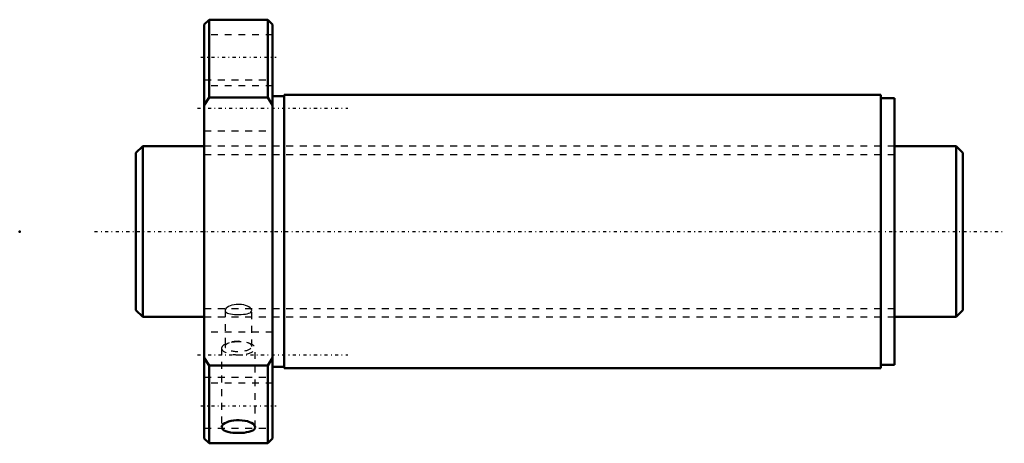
# Model space of a CAD drawing. Header units: millimetres. Extents: x -27 to 117, y -31 to 31.
import ezdxf

# ---------------------------------------------------------------- set-up
doc = ezdxf.new("R2010")
doc.units = ezdxf.units.MM
doc.linetypes.add('Center', pattern=[1.5, 0.45, -0.5, 0.05, -0.5])
doc.linetypes.add('Dashed', pattern=[2, 1, -1])
for name, color, linetype, lineweight in [('2d ConnectionPoints', 7, 'Continuous', 50), ('AM_0', 7, 'Continuous', 50), ('AM_5', 3, 'Continuous', 25), ('AM_7', 7, 'Center', 25), ('AM_9', 6, 'Dashed', 25)]:
    doc.layers.add(name, color=color, linetype=linetype, lineweight=lineweight)

# ---------------------------------------------------------------- blocks, each defined once
blk = doc.blocks.new('1_SDA_V_serieSDA2550V_2nut_0_in_SDA2550V_2G0_121LC0_0G000__4')
at = {"layer": 'AM_0'}
for p, q in [((0.7, 31), (0, 30.3)), ((0, 30.3), (0, -30.3)), ((9.3, 31), (0.7, 31)), ((0.7, 31), (0.7, 19.62)), ((10, 30.3), (9.3, 31)), ((9.3, 31), (9.3, 19.62)), ((10, 30.3), (10, -30.3)), ((0, 18.5), (0.7, 19.62)), ((0.7, 19.62), (9.3, 19.62)), ((9.3, 19.62), (10, 18.5)), ((11.7, 19.8), (10, 19.8)), ((11.7, 20), (11.7, -20)), ((99, 20), (11.7, 20)), ((99, 20), (99, -20)), ((101, 19.5), (99, 19.5)), ((101, 19.5), (101, -19.5)), ((0.7, -19.62), (0, -18.5)), ((10, -18.5), (9.3, -19.62)), ((0.7, -19.62), (0.7, -31)), ((9.3, -19.62), (0.7, -19.62)), ((9.3, -19.62), (9.3, -31)), ((10, -19.8), (11.7, -19.8)), ((11.7, -20), (99, -20)), ((99, -19.5), (101, -19.5)), ((0, -30.3), (0.7, -31)), ((0.7, -31), (9.3, -31)), ((9.3, -31), (10, -30.3))]:
    blk.add_line(p, q, dxfattribs=at)
for points in [[(7.46, -28.64), (7.42, -28.48), (7.32, -28.32), (7.15, -28.16), (6.92, -28.02), (6.64, -27.89), (6.31, -27.78), (5.94, -27.69), (5.54, -27.64), (5.13, -27.61), (4.72, -27.62), (4.31, -27.65), (3.93, -27.72), (3.57, -27.81), (3.26, -27.93), (2.99, -28.07), (2.78, -28.22), (2.64, -28.38), (2.56, -28.54), (2.54, -28.64)], [(2.54, -28.64), (2.55, -28.7), (2.61, -28.85), (2.73, -28.99), (2.92, -29.12), (3.17, -29.23), (3.47, -29.32), (3.82, -29.4), (4.2, -29.45), (4.6, -29.48), (5.01, -29.49), (5.43, -29.48), (5.83, -29.45), (6.2, -29.39), (6.54, -29.32), (6.84, -29.22), (7.09, -29.11), (7.28, -28.98), (7.4, -28.84), (7.46, -28.64)]]:
    blk.add_lwpolyline(points, dxfattribs=at)
at = {"layer": 'AM_7'}
for p, q in [((-0.5, 25.5), (10.5, 25.5)), ((-1, 18.03), (21, 18.03)), ((-1, -18.03), (21, -18.03)), ((-0.5, -25.5), (10.5, -25.5))]:
    blk.add_line(p, q, dxfattribs=at)
at = {"layer": 'AM_9'}
for p, q in [((10, 28.8), (0, 28.8)), ((0, 22.2), (10, 22.2)), ((10, 21.33), (0, 21.33)), ((0, 14.73), (10, 14.73)), ((101, 12.5), (0, 12.5)), ((0, -12.5), (101, -12.5)), ((3.05, -11.55), (3.05, -16.82)), ((6.95, -16.82), (6.95, -11.55)), ((10, -14.73), (0, -14.73)), ((2.54, -17.09), (2.54, -28.64)), ((3.64, -16.29), (3.29, -16.42)), ((6.71, -16.42), (6.36, -16.29)), ((7.46, -28.64), (7.46, -17.09)), ((0, -21.33), (10, -21.33)), ((10, -22.2), (0, -22.2)), ((0, -28.8), (10, -28.8))]:
    blk.add_line(p, q, dxfattribs=at)
for points in [[(5, -10.66), (4.67, -10.68), (4.36, -10.72), (4.06, -10.79), (3.79, -10.88), (3.55, -10.99), (3.35, -11.11), (3.2, -11.24), (3.1, -11.37), (3.05, -11.5), (3.05, -11.55)], [(6.95, -11.55), (6.93, -11.43), (6.85, -11.3), (6.72, -11.16), (6.54, -11.04), (6.32, -10.92), (6.06, -10.82), (5.77, -10.74), (5.46, -10.69), (5, -10.66)], [(3.05, -11.55), (3.06, -11.63), (3.12, -11.74), (3.24, -11.84), (3.4, -11.93), (3.61, -12), (3.86, -12.06), (4.14, -12.1), (4.45, -12.13), (4.77, -12.15), (5.1, -12.15), (5.42, -12.14), (5.73, -12.12), (6.02, -12.08), (6.28, -12.03), (6.51, -11.96), (6.7, -11.88), (6.83, -11.79), (6.92, -11.68), (6.95, -11.55), (6.95, -11.55)]]:
    blk.add_lwpolyline(points, dxfattribs=at)
for centre, major_axis, start_param, end_param in [((5, -17.09), (2.46, 0), 3.141593, 7.853982), ((5, -17.09), (2.46, 0), 1.570796, 3.141593), ((5, -16.82), (1.95, 0), 2.341474, 6.283185), ((5, -16.82), (1.95, 0), 1.570796, 2.341474), ((5, -16.82), (1.95, 0), 0, 1.570796)]:
    blk.add_ellipse(centre, major_axis=major_axis, ratio=0.382683, start_param=start_param, end_param=end_param, dxfattribs=at)
blk = doc.blocks.new('2_000SDA2550V_20Shaft_0_in_SDA2550V_2G0_121LC0_0G000__4')
at = {"layer": 'AM_0'}
for p, q in [((-9, 12.5), (-10, 11.5)), ((0, 12.5), (-9, 12.5)), ((-9, 12.5), (-9, -12.5)), ((110, 12.5), (101, 12.5)), ((111, 11.5), (110, 12.5)), ((110, 12.5), (110, -12.5)), ((-10, 11.5), (-10, -11.5)), ((111, 11.5), (111, -11.5)), ((-10, -11.5), (-9, -12.5)), ((110, -12.5), (111, -11.5)), ((-9, -12.5), (0, -12.5)), ((101, -12.5), (110, -12.5))]:
    blk.add_line(p, q, dxfattribs=at)
at = {"layer": 'AM_5', "linetype": 'Dashed'}
for p, q in [((0, 11.273), (101, 11.273)), ((0, -11.273), (101, -11.273))]:
    blk.add_line(p, q, dxfattribs=at)
at = {"layer": 'AM_7'}
blk.add_line((-16.05, 0), (117.05, 0), dxfattribs=at)
at = {"layer": 'AM_9'}
for p, q in [((101, 12.5), (0, 12.5)), ((0, -12.5), (101, -12.5))]:
    blk.add_line(p, q, dxfattribs=at)

msp = doc.modelspace()

# ---------------------------------------------------------------- linework, layer by layer
at = {"layer": '2d ConnectionPoints'}
for p in [(-27, 0), (0, 0), (111, 0)]:
    msp.add_point(p, dxfattribs=at)

# ---------------------------------------------------------------- block references
for name in ['1_SDA_V_serieSDA2550V_2nut_0_in_SDA2550V_2G0_121LC0_0G000__4', '2_000SDA2550V_20Shaft_0_in_SDA2550V_2G0_121LC0_0G000__4']:
    msp.add_blockref(name, (0, 0))

doc.saveas('drawing.dxf')
